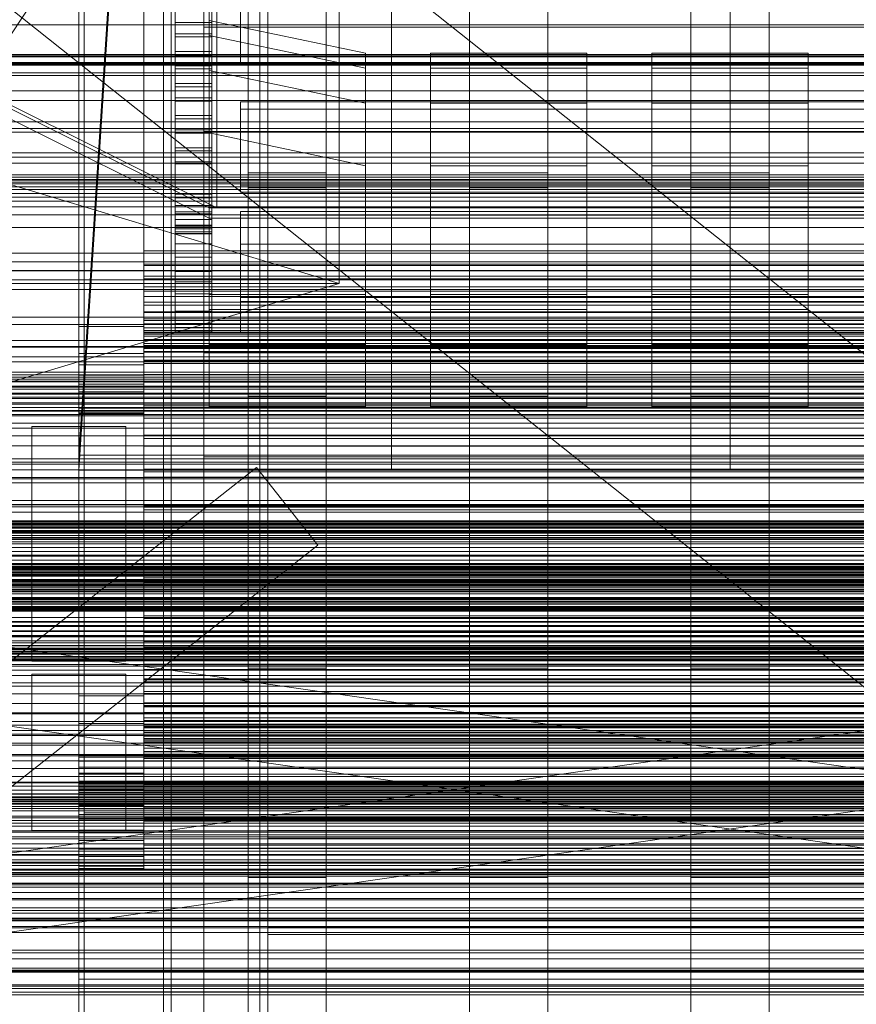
# Model space of a CAD drawing. Header units: millimetres. Extents: x -2233 to 65662, y -50530 to 6847.
# Tile 32 of 256: x -273 to 48, y -35777 to -35399. Entities that reach past the tile are written whole.
import ezdxf

# ---------------------------------------------------------------- set-up
doc = ezdxf.new("R2010")
doc.units = ezdxf.units.MM
for name, color, linetype, lineweight in [('COTAS_O', 1, 'Continuous', 0), ('frontal_briquetadora', 7, 'Continuous', 0), ('frontal_C01', 7, 'Continuous', 0), ('frontal_C02', 7, 'Continuous', 0), ('frontal_C03', 7, 'Continuous', 0), ('frontal_C04', 7, 'Continuous', 0), ('frontal_C05', 7, 'Continuous', 0), ('frontal_mezcladora', 7, 'Continuous', 0), ('frontal_secador', 7, 'Continuous', 0)]:
    doc.layers.add(name, color=color, linetype=linetype, lineweight=lineweight)
doc.dimstyles.new('R19_100', dxfattribs={"dimtxt": 250, "dimasz": 150, "dimexe": 150, "dimexo": 80, "dimgap": 100, "dimtad": 1, "dimtih": 1, "dimtoh": 1, "dimdsep": 46, "dimcen": 0.09, "dimadec": 0, "dimazin": 0, "dimtfac": 1, "dimtdec": 4, "dimtofl": 0, "dimtmove": 0, "dimatfit": 3, "dimfxl": 1, "dimtolj": 1, "dimtzin": 0, "dimarcsym": 0})

# ---------------------------------------------------------------- blocks, each defined once
blk = doc.blocks.new('DIM_R32_41')
at = {"layer": 'COTAS_O'}
for p, q in [((-1850, -34800), (-1850, -35500)), ((-150, -34800), (-150, -35500)), ((-1850, -35500), (-1700, -35455)), ((-150, -35500), (-300, -35455)), ((-150, -35500), (-1850, -35500)), ((-1850, -35500), (-1700, -35545)), ((-150, -35500), (-300, -35545))]:
    blk.add_line(p, q, dxfattribs=at)
blk.add_text('1700 O', height=250, rotation=180, dxfattribs=at).set_placement((-1000, -35600))
blk = doc.blocks.new('DIM_R32_45')
at = {"layer": 'COTAS_O'}
for p, q in [((-1480, -35300), (-1330, -35255)), ((490, -35300), (340, -35255)), ((-1480, -36000), (-1480, -35300)), ((-1480, -35300), (490, -35300)), ((-1480, -35300), (-1330, -35345)), ((490, -35300), (340, -35345)), ((490, -36000), (490, -35300))]:
    blk.add_line(p, q, dxfattribs=at)
blk.add_text('1970 O', height=250, dxfattribs=at).set_placement((-495, -35200))
blk = doc.blocks.new('DIM_R32_47')
at = {"layer": 'COTAS_O'}
for p, q in [((-1400, -35300), (-1250, -35255)), ((1400, -35300), (1250, -35255)), ((-1400, -36000), (-1400, -35300)), ((-1400, -35300), (1400, -35300)), ((-1400, -35300), (-1250, -35345)), ((1400, -35300), (1250, -35345)), ((1400, -36000), (1400, -35300))]:
    blk.add_line(p, q, dxfattribs=at)
blk.add_text('2800 O', height=250, dxfattribs=at).set_placement((0, -35200))

msp = doc.modelspace()

# ---------------------------------------------------------------- linework, layer by layer
at = {"layer": 'frontal_briquetadora'}
for p, q in [((-674.804, -34950), (340, -35756.525)), ((-720.639, -35041.307), (340, -35884.261))]:
    msp.add_line(p, q, dxfattribs=at)
at = {"layer": 'frontal_C01'}
for p, q in [((-250, -33252.594), (-250, -35948.128)), ((-250, -35952.922), (-250, -33257.389)), ((-414.159, -35612.92), (-154.159, -35220.349)), ((-228.298, -35230.562), (-250, -35565.924)), ((-250, -35571.683), (-228.298, -35236.321)), ((-185, -35647.71), (-185, -35248.325)), ((-155, -35248.325), (-155, -35647.71)), ((-100, -35647.71), (-100, -35248.325)), ((-70, -35248.325), (-70, -35647.71)), ((-15, -35647.71), (-15, -35248.325)), ((15, -35248.325), (15, -35647.71)), ((-185, -35253.97), (-185, -35653.355)), ((-155, -35653.355), (-155, -35253.97)), ((-100, -35253.97), (-100, -35653.355)), ((-70, -35653.355), (-70, -35253.97)), ((-15, -35253.97), (-15, -35653.355)), ((15, -35653.355), (15, -35253.97)), ((-130, -35565.924), (-130, -35296.626)), ((0, -35565.924), (0, -35296.626)), ((-130, -35302.385), (-130, -35571.683)), ((0, -35302.385), (0, -35571.683)), ((-185, -35728.153), (-185, -35328.3)), ((-155, -35328.3), (-155, -35728.153)), ((-100, -35728.153), (-100, -35328.3)), ((-70, -35328.3), (-70, -35728.153)), ((-15, -35728.153), (-15, -35328.3)), ((15, -35328.3), (15, -35728.153)), ((-185, -35333.946), (-185, -35733.798)), ((-155, -35733.798), (-155, -35333.946)), ((-100, -35333.946), (-100, -35733.798)), ((-70, -35733.798), (-70, -35333.946)), ((-15, -35333.946), (-15, -35733.798)), ((15, -35733.798), (15, -35333.946)), ((-200, -35504.285), (-200, -35399.102)), ((-200, -35399.102), (-140, -35411.682)), ((-200, -35404.858), (-200, -35399.102)), ((425, -35400.691), (-425, -35400.691)), ((-200, -35510.042), (-200, -35404.858)), ((-200, -35404.858), (-140, -35417.438)), ((-200, -35418.288), (-200, -35404.858)), ((-425, -35412.204), (425, -35412.204)), ((-140, -35411.682), (-140, -35504.285)), ((-140, -35411.682), (-140, -35417.438)), ((-115, -35504.285), (-115, -35411.682)), ((-115, -35411.682), (-55, -35411.682)), ((-115, -35417.438), (-115, -35411.682)), ((-55, -35411.682), (-55, -35504.285)), ((-55, -35411.682), (-55, -35417.438)), ((-30, -35504.285), (-30, -35411.682)), ((-30, -35411.682), (30, -35411.682)), ((-30, -35417.438), (-30, -35411.682)), ((30, -35411.682), (30, -35504.285)), ((30, -35411.682), (30, -35417.438)), ((-200, -35523.472), (-200, -35418.288)), ((-200, -35418.288), (-140, -35430.869)), ((-200, -35442.272), (-200, -35418.288)), ((-140, -35417.438), (-140, -35510.042)), ((-140, -35417.438), (-140, -35430.869)), ((-115, -35510.042), (-115, -35417.438)), ((-115, -35417.438), (-55, -35417.438)), ((-115, -35430.869), (-115, -35417.438)), ((-55, -35417.438), (-55, -35510.042)), ((-55, -35417.438), (-55, -35430.869)), ((-30, -35510.042), (-30, -35417.438)), ((-30, -35417.438), (30, -35417.438)), ((-30, -35430.869), (-30, -35417.438)), ((30, -35417.438), (30, -35510.042)), ((30, -35417.438), (30, -35430.869)), ((-140, -35430.869), (-140, -35523.472)), ((-140, -35430.869), (-140, -35454.852)), ((-115, -35523.472), (-115, -35430.869)), ((-115, -35430.869), (-55, -35430.869)), ((-115, -35454.852), (-115, -35430.869)), ((-55, -35430.869), (-55, -35523.472)), ((-55, -35430.869), (-55, -35454.852)), ((-30, -35523.472), (-30, -35430.869)), ((-30, -35430.869), (30, -35430.869)), ((-30, -35454.852), (-30, -35430.869)), ((30, -35430.869), (30, -35523.472)), ((30, -35430.869), (30, -35454.852)), ((-140, -35454.852), (-200, -35442.272)), ((-200, -35442.272), (-200, -35547.456)), ((-140, -35547.456), (-140, -35454.852)), ((-55, -35454.852), (-115, -35454.852)), ((-115, -35454.852), (-115, -35547.456)), ((-55, -35547.456), (-55, -35454.852)), ((30, -35454.852), (-30, -35454.852)), ((-30, -35454.852), (-30, -35547.456)), ((30, -35547.456), (30, -35454.852)), ((-185, -35463.271), (-185, -35457.626)), ((-185, -35457.626), (-155, -35457.626)), ((-185, -35857.011), (-185, -35457.626)), ((-155, -35457.626), (-155, -35463.271)), ((-155, -35457.626), (-155, -35857.011)), ((-100, -35463.271), (-100, -35457.626)), ((-100, -35457.626), (-70, -35457.626)), ((-100, -35857.011), (-100, -35457.626)), ((-70, -35457.626), (-70, -35463.271)), ((-70, -35457.626), (-70, -35857.011)), ((-15, -35463.271), (-15, -35457.626)), ((-15, -35457.626), (15, -35457.626)), ((-15, -35857.011), (-15, -35457.626)), ((15, -35457.626), (15, -35463.271)), ((15, -35457.626), (15, -35857.011)), ((-155, -35463.271), (-185, -35463.271)), ((-185, -35463.271), (-185, -35862.656)), ((-155, -35862.656), (-155, -35463.271)), ((-70, -35463.271), (-100, -35463.271)), ((-100, -35463.271), (-100, -35862.656)), ((-70, -35862.656), (-70, -35463.271)), ((15, -35463.271), (-15, -35463.271)), ((-15, -35463.271), (-15, -35862.656)), ((15, -35862.656), (15, -35463.271)), ((-140, -35504.285), (-200, -35504.285)), ((-200, -35504.285), (-200, -35510.042)), ((-140, -35510.042), (-140, -35504.285)), ((-55, -35504.285), (-115, -35504.285)), ((-115, -35504.285), (-115, -35510.042)), ((-55, -35510.042), (-55, -35504.285)), ((30, -35504.285), (-30, -35504.285)), ((-30, -35504.285), (-30, -35510.042)), ((30, -35510.042), (30, -35504.285)), ((-140, -35510.042), (-200, -35510.042)), ((-200, -35510.042), (-200, -35523.472)), ((-140, -35523.472), (-140, -35510.042)), ((-55, -35510.042), (-115, -35510.042)), ((-115, -35510.042), (-115, -35523.472)), ((-55, -35523.472), (-55, -35510.042)), ((30, -35510.042), (-30, -35510.042)), ((-30, -35510.042), (-30, -35523.472)), ((30, -35523.472), (30, -35510.042)), ((-140, -35523.472), (-200, -35523.472)), ((-200, -35523.472), (-200, -35547.456)), ((-140, -35547.456), (-140, -35523.472)), ((-55, -35523.472), (-115, -35523.472)), ((-115, -35523.472), (-115, -35547.456)), ((-55, -35547.456), (-55, -35523.472)), ((30, -35523.472), (-30, -35523.472)), ((-30, -35523.472), (-30, -35547.456)), ((30, -35547.456), (30, -35523.472)), ((-185, -35543.247), (-185, -35537.601)), ((-185, -35537.601), (-155, -35537.601)), ((-185, -35937.454), (-185, -35537.601)), ((-155, -35537.601), (-155, -35543.247)), ((-155, -35537.601), (-155, -35937.454)), ((-100, -35543.247), (-100, -35537.601)), ((-100, -35537.601), (-70, -35537.601)), ((-100, -35937.454), (-100, -35537.601)), ((-70, -35537.601), (-70, -35543.247)), ((-70, -35537.601), (-70, -35937.454)), ((-15, -35543.247), (-15, -35537.601)), ((-15, -35537.601), (15, -35537.601)), ((-15, -35937.454), (-15, -35537.601)), ((15, -35537.601), (15, -35543.247)), ((15, -35537.601), (15, -35937.454)), ((-155, -35543.247), (-185, -35543.247)), ((-185, -35543.247), (-185, -35943.099)), ((-155, -35943.099), (-155, -35543.247)), ((-70, -35543.247), (-100, -35543.247)), ((-100, -35543.247), (-100, -35943.099)), ((-70, -35943.099), (-70, -35543.247)), ((15, -35543.247), (-15, -35543.247)), ((-15, -35543.247), (-15, -35943.099)), ((15, -35943.099), (15, -35543.247)), ((-200, -35547.456), (-140, -35547.456)), ((-115, -35547.456), (-55, -35547.456)), ((-30, -35547.456), (30, -35547.456)), ((-250, -35565.924), (-130, -35565.924)), ((-250, -35571.683), (-250, -35565.924)), ((-130, -35565.924), (0, -35565.924)), ((-130, -35571.683), (-130, -35565.924)), ((0, -35565.924), (130, -35565.924)), ((0, -35571.683), (0, -35565.924)), ((-300, -35567.39), (300, -35567.39)), ((300, -35569.436), (-300, -35569.436)), ((300, -35571.622), (-300, -35571.622)), ((-130, -35571.683), (-250, -35571.683)), ((0, -35571.683), (-130, -35571.683)), ((130, -35571.683), (0, -35571.683)), ((-300, -35574.515), (300, -35574.515)), ((300, -35593.11), (-300, -35593.11)), ((-300, -35593.594), (300, -35593.594)), ((-300, -35594.884), (300, -35594.884)), ((300, -35595.501), (-300, -35595.501)), ((300, -35595.946), (-300, -35595.946)), ((-300, -35596.778), (300, -35596.778)), ((-300, -35598.324), (300, -35598.324)), ((300, -35599.284), (-300, -35599.284)), ((-450, -35609.738), (450, -35609.738)), ((-300, -35611.874), (300, -35611.874)), ((300, -35618.311), (-300, -35618.311)), ((450, -35621.028), (-450, -35621.028)), ((300, -35624.284), (-300, -35624.284)), ((-300, -35631.341), (300, -35631.341)), ((300, -35631.655), (-300, -35631.655)), ((-300, -35633.453), (300, -35633.453)), ((-300, -35637.232), (300, -35637.232)), ((300, -35639.133), (-300, -35639.133)), ((300, -35640.036), (-300, -35640.036)), ((300, -35640.35), (-300, -35640.35)), ((450, -35643.314), (-450, -35643.314)), ((-450, -35644.888), (450, -35644.888)), ((300, -35642.191), (-300, -35642.191)), ((-300, -35642.407), (300, -35642.407)), ((300, -35643.367), (-300, -35643.367)), ((-300, -35643.468), (300, -35643.468)), ((-300, -35644.543), (300, -35644.543)), ((300, -35644.879), (-300, -35644.879)), ((300, -35646.29), (-300, -35646.29)), ((-300, -35646.374), (300, -35646.374)), ((300, -35648.522), (-300, -35648.522)), ((-155, -35647.71), (-185, -35647.71)), ((-185, -35647.71), (-185, -35653.355)), ((-155, -35653.355), (-155, -35647.71)), ((-70, -35647.71), (-100, -35647.71)), ((-100, -35647.71), (-100, -35653.355)), ((-70, -35653.355), (-70, -35647.71)), ((15, -35647.71), (-15, -35647.71)), ((-15, -35647.71), (-15, -35653.355)), ((15, -35653.355), (15, -35647.71)), ((450, -35653.355), (-450, -35653.355)), ((-450, -35654.605), (450, -35654.605)), ((300, -35654.647), (-300, -35654.647)), ((-185, -35653.355), (-155, -35653.355)), ((-100, -35653.355), (-70, -35653.355)), ((-15, -35653.355), (15, -35653.355)), ((300, -35657.568), (-300, -35657.568)), ((300, -35669.659), (-300, -35669.659)), ((300, -35673.107), (-300, -35673.107)), ((-300, -35673.617), (300, -35673.617)), ((-300, -35676.555), (300, -35676.555)), ((300, -35677.238), (-300, -35677.238)), ((300, -35680.858), (-300, -35680.858)), ((450, -35683.261), (-450, -35683.261)), ((-450, -35691.729), (450, -35691.729)), ((-300, -35696.049), (300, -35696.049)), ((300, -35697.488), (-300, -35697.488)), ((300, -35702.547), (-300, -35702.547)), ((300, -35704.589), (-300, -35704.589)), ((300, -35705.152), (-300, -35705.152)), ((-300, -35707.22), (300, -35707.22)), ((-300, -35712.476), (300, -35712.476)), ((300, -35713.311), (-300, -35713.311)), ((300, -35715.151), (-300, -35715.151)), ((300, -35716.814), (-300, -35716.814)), ((-300, -35719.546), (300, -35719.546)), ((350, -35722.216), (-350, -35722.216)), ((350, -35723.545), (-350, -35723.545)), ((300, -35721.333), (-300, -35721.333)), ((-300, -35722.641), (300, -35722.641)), ((-450, -35725.33), (450, -35725.33)), ((350, -35726.638), (-350, -35726.638)), ((-300, -35724.87), (300, -35724.87)), ((-300, -35726.13), (300, -35726.13)), ((-300, -35726.913), (300, -35726.913)), ((300, -35727.629), (-300, -35727.629)), ((-155, -35728.153), (-185, -35728.153)), ((-185, -35728.153), (-185, -35733.798)), ((-155, -35733.798), (-155, -35728.153)), ((-70, -35728.153), (-100, -35728.153)), ((-100, -35728.153), (-100, -35733.798)), ((-70, -35733.798), (-70, -35728.153)), ((15, -35728.153), (-15, -35728.153)), ((-15, -35728.153), (-15, -35733.798)), ((15, -35733.798), (15, -35728.153)), ((350, -35730.425), (-350, -35730.425)), ((-300, -35730.926), (300, -35730.926)), ((300, -35731.772), (-300, -35731.772)), ((450, -35733.798), (-450, -35733.798)), ((-185, -35733.798), (-155, -35733.798)), ((-100, -35733.798), (-70, -35733.798)), ((-15, -35733.798), (15, -35733.798)), ((350, -35736.14), (-350, -35736.14)), ((300, -35736.632), (-300, -35736.632)), ((350, -35741.807), (-350, -35741.807)), ((-350, -35749.274), (350, -35749.274)), ((350, -35755.959), (-350, -35755.959)), ((300, -35757.079), (-300, -35757.079)), ((450, -35763.704), (-450, -35763.704)), ((350, -35764.041), (-350, -35764.041)), ((300, -35762.921), (-300, -35762.921)), ((-450, -35772.171), (450, -35772.171)), ((350, -35770.726), (-350, -35770.726))]:
    msp.add_line(p, q, dxfattribs=at)
at = {"layer": 'frontal_C02'}
for p, q in [((-250, -32921.727), (-250, -35767.183)), ((-250, -35771.953), (-250, -32926.497)), ((300, -35412.599), (-300, -35412.599)), ((-300, -35413.037), (300, -35413.037)), ((300, -35415.228), (-300, -35415.228)), ((-300, -35415.574), (300, -35415.574)), ((-300, -35416.016), (300, -35416.016)), ((300, -35416.236), (-300, -35416.236)), ((-300, -35419.217), (300, -35419.217)), ((300, -35420.221), (-300, -35420.221)), ((-300, -35429.771), (300, -35429.771)), ((300, -35440.571), (-300, -35440.571)), ((300, -35441.964), (-300, -35441.964)), ((300, -35449.832), (-300, -35449.832)), ((-300, -35451.595), (300, -35451.595)), ((-300, -35453.803), (300, -35453.803)), ((300, -35458.371), (-300, -35458.371)), ((-300, -35459.19), (300, -35459.19)), ((300, -35460.1), (-300, -35460.1)), ((-300, -35460.397), (300, -35460.397)), ((300, -35461.124), (-300, -35461.124)), ((300, -35461.821), (-300, -35461.821)), ((300, -35462.917), (-300, -35462.917)), ((-300, -35463.964), (300, -35463.964)), ((-300, -35464.013), (300, -35464.013)), ((300, -35465.454), (-300, -35465.454)), ((300, -35466.944), (-300, -35466.944)), ((-300, -35468.478), (300, -35468.478)), ((300, -35470.655), (-300, -35470.655)), ((300, -35473.713), (-300, -35473.713)), ((300, -35478.614), (-300, -35478.614)), ((300, -35488.364), (-300, -35488.364)), ((300, -35491.753), (-300, -35491.753)), ((-300, -35495.006), (300, -35495.006)), ((-300, -35495.141), (300, -35495.141)), ((300, -35498.683), (-300, -35498.683)), ((300, -35502.36), (-300, -35502.36)), ((-300, -35512.996), (300, -35512.996)), ((300, -35515.806), (-300, -35515.806)), ((300, -35521.943), (-300, -35521.943)), ((300, -35524.294), (-300, -35524.294)), ((-300, -35524.558), (300, -35524.558)), ((300, -35528.269), (-300, -35528.269)), ((300, -35530.172), (-300, -35530.172)), ((300, -35534.104), (-300, -35534.104)), ((-300, -35535.177), (300, -35535.177)), ((430, -35537.585), (-430, -35537.585)), ((-300, -35536.826), (300, -35536.826)), ((300, -35537.865), (-300, -35537.865)), ((300, -35539.461), (-300, -35539.461)), ((430, -35542.585), (-430, -35542.585)), ((350, -35542.154), (-350, -35542.154)), ((350, -35543.727), (-350, -35543.727)), ((350, -35546.343), (-350, -35546.343)), ((-300, -35544.234), (300, -35544.234)), ((-300, -35545.825), (300, -35545.825)), ((350, -35550.822), (-350, -35550.822)), ((-300, -35547.622), (300, -35547.622)), ((-300, -35548.823), (300, -35548.823)), ((-300, -35549.007), (300, -35549.007)), ((300, -35550.389), (-300, -35550.389)), ((300, -35553.701), (-300, -35553.701)), ((350, -35555.655), (-350, -35555.655)), ((300, -35558.58), (-300, -35558.58)), ((350, -35562.36), (-350, -35562.36)), ((-350, -35568.674), (350, -35568.674)), ((-441.754, -35775.364), (-181.754, -35570.656)), ((-181.754, -35570.656), (-158.246, -35600.513)), ((350, -35576.583), (-350, -35576.583)), ((300, -35575.099), (-300, -35575.099)), ((350, -35583.417), (-350, -35583.417)), ((300, -35584.901), (-300, -35584.901)), ((350, -35591.326), (-350, -35591.326)), ((-311.15, -35591.114), (311.15, -35591.114)), ((-311.15, -35591.711), (311.15, -35591.711)), ((-311.15, -35592.248), (311.15, -35592.248)), ((430, -35592.585), (-430, -35592.585)), ((-311.15, -35593.996), (311.15, -35593.996)), ((-311.15, -35595.033), (311.15, -35595.033)), ((430, -35597.585), (-430, -35597.585)), ((350, -35597.64), (-350, -35597.64)), ((-311.15, -35597.814), (311.15, -35597.814)), ((-311.15, -35599.281), (311.15, -35599.281)), ((-418.246, -35805.221), (-158.246, -35600.513)), ((-311.15, -35602.905), (311.15, -35602.905)), ((300, -35601.42), (-300, -35601.42)), ((-440, -35607.501), (440, -35607.501)), ((350, -35604.345), (-350, -35604.345)), ((-311.15, -35604.702), (311.15, -35604.702)), ((300, -35606.299), (-300, -35606.299)), ((-440, -35607.712), (440, -35607.712)), ((-440, -35607.902), (440, -35607.902)), ((-440, -35608.522), (440, -35608.522)), ((-440, -35608.889), (440, -35608.889)), ((-440, -35609.875), (440, -35609.875)), ((-440, -35610.394), (440, -35610.394)), ((350, -35609.178), (-350, -35609.178)), ((311.15, -35608.923), (-311.15, -35608.923)), ((-311.15, -35610.927), (311.15, -35610.927)), ((300, -35609.611), (-300, -35609.611)), ((-300, -35610.993), (300, -35610.993)), ((-300, -35611.177), (300, -35611.177)), ((-440, -35611.679), (440, -35611.679)), ((-440, -35612.315), (440, -35612.315)), ((440, -35613.811), (-440, -35613.811)), ((-440, -35614.521), (440, -35614.521)), ((350, -35613.657), (-350, -35613.657)), ((-300, -35612.378), (300, -35612.378)), ((-300, -35614.175), (300, -35614.175)), ((-440, -35616.126), (440, -35616.126)), ((-440, -35616.861), (440, -35616.861)), ((-440, -35618.466), (440, -35618.466)), ((350, -35616.273), (-350, -35616.273)), ((350, -35617.846), (-350, -35617.846)), ((-311.15, -35615.456), (311.15, -35615.456)), ((-311.15, -35617.53), (311.15, -35617.53)), ((300, -35615.766), (-300, -35615.766)), ((-440, -35619.176), (440, -35619.176)), ((-440, -35620.671), (440, -35620.671)), ((-440, -35621.308), (440, -35621.308)), ((-440, -35622.592), (440, -35622.592)), ((-311.15, -35622.06), (311.15, -35622.06)), ((300, -35620.539), (-300, -35620.539)), ((300, -35622.135), (-300, -35622.135)), ((-440, -35623.112), (440, -35623.112)), ((-440, -35624.097), (440, -35624.097)), ((-440, -35624.465), (440, -35624.465)), ((-440, -35625.084), (440, -35625.084)), ((-440, -35625.274), (440, -35625.274)), ((-440, -35625.486), (440, -35625.486)), ((-311.15, -35624.064), (311.15, -35624.064)), ((-300, -35623.174), (300, -35623.174)), ((-300, -35624.823), (300, -35624.823)), ((300, -35625.896), (-300, -35625.896)), ((-311.15, -35628.284), (311.15, -35628.284)), ((-311.15, -35630.081), (311.15, -35630.081)), ((300, -35629.828), (-300, -35629.828)), ((-311.15, -35633.705), (311.15, -35633.705)), ((300, -35631.731), (-300, -35631.731)), ((-311.15, -35635.172), (311.15, -35635.172)), ((-300, -35635.442), (300, -35635.442)), ((300, -35635.706), (-300, -35635.706)), ((-311.15, -35637.953), (311.15, -35637.953)), ((-311.15, -35638.991), (311.15, -35638.991)), ((-311.15, -35640.739), (311.15, -35640.739)), ((-311.15, -35641.276), (311.15, -35641.276)), ((300, -35638.057), (-300, -35638.057)), ((-311.15, -35641.872), (311.15, -35641.872)), ((300, -35644.194), (-300, -35644.194)), ((-300, -35647.004), (300, -35647.004)), ((300, -35657.64), (-300, -35657.64)), ((300, -35661.317), (-300, -35661.317)), ((-450, -35665.314), (450, -35665.314)), ((-300, -35664.859), (300, -35664.859)), ((-300, -35664.994), (300, -35664.994)), ((300, -35668.247), (-300, -35668.247)), ((300, -35671.636), (-300, -35671.636)), ((450, -35677.236), (-450, -35677.236)), ((300, -35681.386), (-300, -35681.386)), ((300, -35686.287), (-300, -35686.287)), ((300, -35689.345), (-300, -35689.345)), ((-300, -35691.522), (300, -35691.522)), ((300, -35693.056), (-300, -35693.056)), ((300, -35694.546), (-300, -35694.546)), ((-300, -35695.987), (300, -35695.987)), ((-300, -35696.036), (300, -35696.036)), ((300, -35697.083), (-300, -35697.083)), ((300, -35698.179), (-300, -35698.179)), ((450, -35698.723), (-450, -35698.723)), ((300, -35698.876), (-300, -35698.876)), ((-300, -35699.603), (300, -35699.603)), ((300, -35699.9), (-300, -35699.9)), ((-300, -35700.81), (300, -35700.81)), ((300, -35701.629), (-300, -35701.629)), ((-300, -35706.197), (300, -35706.197)), ((-300, -35708.405), (300, -35708.405)), ((-450, -35710.645), (450, -35710.645)), ((300, -35710.168), (-300, -35710.168)), ((300, -35718.036), (-300, -35718.036)), ((300, -35719.429), (-300, -35719.429)), ((-300, -35730.229), (300, -35730.229)), ((300, -35739.779), (-300, -35739.779)), ((-300, -35740.783), (300, -35740.783)), ((300, -35743.764), (-300, -35743.764)), ((-300, -35743.984), (300, -35743.984)), ((-300, -35744.426), (300, -35744.426)), ((300, -35744.772), (-300, -35744.772)), ((-300, -35746.963), (300, -35746.963)), ((300, -35747.401), (-300, -35747.401)), ((-300, -35764.404), (300, -35764.404)), ((300, -35769.257), (-300, -35769.257)), ((300, -35769.767), (-300, -35769.767)), ((-250, -35767.183), (250, -35767.183)), ((-250, -35771.953), (-250, -35767.183)), ((-300, -35773.201), (300, -35773.201)), ((250, -35771.953), (-250, -35771.953))]:
    msp.add_line(p, q, dxfattribs=at)
at = {"layer": 'frontal_C03'}
for p, q in [((-1415, -35426.138), (1415, -35426.138)), ((-1496, -35438.03), (1496, -35438.03)), ((1496, -35441.958), (-1496, -35441.958)), ((-1417.125, -35881.992), (1412.875, -35477.043)), ((1417.125, -35881.992), (-1412.875, -35477.043)), ((1412.875, -35911.689), (-1417.125, -35506.74)), ((-1412.875, -35911.689), (1417.125, -35506.74)), ((1496, -35535.966), (-1496, -35535.966)), ((1496, -35539.895), (-1496, -35539.895)), ((-1496, -35540.648), (1496, -35540.648)), ((-1415, -35719.294), (1415, -35719.294)), ((-1415, -35759.294), (1415, -35759.294))]:
    msp.add_line(p, q, dxfattribs=at)
at = {"layer": 'frontal_C04'}
for p, q in [((-225, -35487.488), (-225, -34411.606)), ((-225, -34417.244), (-225, -35493.126)), ((-250, -35516.618), (-250, -34440.737)), ((-225, -34440.737), (-225, -35516.618)), ((-225, -35634.08), (-225, -34558.198)), ((-225, -34563.836), (-225, -35639.718)), ((-250, -34605.183), (-250, -35681.065)), ((-225, -34605.183), (-225, -35681.065)), ((-248, -35988), (-248, -34670.697)), ((-202, -35988), (-202, -34670.697)), ((-248, -35988), (-248, -34968.218)), ((-202, -35988), (-202, -34968.218)), ((-213, -35368.44), (-213, -35404.148)), ((-199, -35404.148), (-199, -35368.44)), ((-213, -35410.989), (-213, -35375.281)), ((-199, -35375.281), (-199, -35410.989)), ((-213, -35380.753), (-213, -35416.461)), ((-199, -35416.461), (-199, -35380.753)), ((-188, -35380.749), (-188, -35412.699)), ((-188, -35415.435), (-188, -35383.486)), ((-213, -35423.302), (-213, -35387.593)), ((-199, -35387.593), (-199, -35423.302)), ((-213, -35393.066), (-213, -35428.774)), ((-213, -35399.906), (-213, -35393.066)), ((-199, -35428.774), (-199, -35393.066)), ((-199, -35393.066), (-199, -35399.906)), ((-213, -35399.906), (-199, -35399.906)), ((-213, -35435.614), (-213, -35399.906)), ((-202, -35401.693), (202, -35401.693)), ((-202, -35441.693), (-202, -35401.693)), ((-199, -35399.906), (-199, -35435.614)), ((-213, -35404.148), (-199, -35404.148)), ((-213, -35404.148), (-213, -35410.989)), ((-199, -35405.378), (-213, -35405.378)), ((-213, -35405.378), (-213, -35441.087)), ((-213, -35412.219), (-213, -35405.378)), ((-199, -35404.148), (-199, -35410.989)), ((-199, -35441.087), (-199, -35405.378)), ((-199, -35405.378), (-199, -35412.219)), ((-199, -35410.989), (-213, -35410.989)), ((-213, -35412.219), (-199, -35412.219)), ((-213, -35447.927), (-213, -35412.219)), ((-199, -35412.219), (-199, -35447.927)), ((-188, -35412.699), (188, -35412.699)), ((-188, -35412.699), (-188, -35415.435)), ((-213, -35416.461), (-199, -35416.461)), ((-213, -35416.461), (-213, -35423.302)), ((-199, -35417.691), (-213, -35417.691)), ((-213, -35417.691), (-213, -35453.399)), ((-213, -35424.531), (-213, -35417.691)), ((-199, -35416.461), (-199, -35423.302)), ((-199, -35453.399), (-199, -35417.691)), ((-199, -35417.691), (-199, -35424.531)), ((188, -35415.435), (-188, -35415.435)), ((-199, -35423.302), (-213, -35423.302)), ((-213, -35424.531), (-199, -35424.531)), ((-213, -35460.24), (-213, -35424.531)), ((-199, -35424.531), (-199, -35460.24)), ((-213, -35428.774), (-199, -35428.774)), ((-213, -35428.774), (-213, -35435.614)), ((-199, -35428.774), (-199, -35435.614)), ((-199, -35430.004), (-213, -35430.004)), ((-213, -35430.004), (-213, -35465.712)), ((-213, -35436.844), (-213, -35430.004)), ((-199, -35465.712), (-199, -35430.004)), ((-199, -35430.004), (-199, -35436.844)), ((188, -35430.342), (-188, -35430.342)), ((-188, -35430.342), (-188, -35462.292)), ((-188, -35433.079), (-188, -35430.342)), ((-188, -35433.079), (188, -35433.079)), ((-188, -35465.028), (-188, -35433.079)), ((-199, -35435.614), (-213, -35435.614)), ((-213, -35436.844), (-199, -35436.844)), ((-213, -35472.553), (-213, -35436.844)), ((-199, -35436.844), (-199, -35472.553)), ((-213, -35441.087), (-199, -35441.087)), ((-213, -35441.087), (-213, -35447.927)), ((-199, -35441.087), (-199, -35447.927)), ((-199, -35442.317), (-213, -35442.317)), ((-213, -35442.317), (-213, -35478.025)), ((-213, -35449.157), (-213, -35442.317)), ((-202, -35441.693), (202, -35441.693)), ((-199, -35478.025), (-199, -35442.317)), ((-199, -35442.317), (-199, -35449.157)), ((-199, -35447.927), (-213, -35447.927)), ((-213, -35449.157), (-199, -35449.157)), ((-213, -35484.865), (-213, -35449.157)), ((-199, -35449.157), (-199, -35484.865)), ((-213, -35453.399), (-199, -35453.399)), ((-213, -35453.399), (-213, -35460.24)), ((-199, -35454.072), (-213, -35454.072)), ((-213, -35454.072), (-213, -35489.942)), ((-213, -35459.215), (-213, -35454.072)), ((-199, -35453.399), (-199, -35460.24)), ((-199, -35489.942), (-199, -35454.072)), ((-199, -35454.072), (-199, -35459.215)), ((-213, -35459.215), (-199, -35459.215)), ((-213, -35495.457), (-213, -35459.215)), ((-199, -35459.215), (-199, -35495.457)), ((-199, -35460.24), (-213, -35460.24)), ((-199, -35462.952), (-213, -35462.952)), ((-213, -35462.952), (-213, -35499.475)), ((-213, -35467.146), (-213, -35462.952)), ((-199, -35499.475), (-199, -35462.952)), ((-199, -35462.952), (-199, -35467.146)), ((-188, -35462.292), (188, -35462.292)), ((-188, -35462.292), (-188, -35465.028)), ((-213, -35465.712), (-199, -35465.712)), ((-213, -35465.712), (-213, -35472.553)), ((-213, -35467.146), (-199, -35467.146)), ((-213, -35503.993), (-213, -35467.146)), ((-199, -35465.712), (-199, -35472.553)), ((-199, -35467.146), (-199, -35503.993)), ((188, -35465.028), (-188, -35465.028)), ((-199, -35470.111), (-213, -35470.111)), ((-213, -35470.111), (-213, -35507.194)), ((-213, -35473.326), (-213, -35470.111)), ((-199, -35507.194), (-199, -35470.111)), ((-199, -35470.111), (-199, -35473.326)), ((-199, -35472.553), (-213, -35472.553)), ((-213, -35473.326), (-199, -35473.326)), ((-213, -35510.671), (-213, -35473.326)), ((-199, -35473.326), (-199, -35510.671)), ((188, -35472.376), (-188, -35472.376)), ((-188, -35472.376), (-188, -35505.439)), ((-188, -35473.838), (-188, -35472.376)), ((-188, -35473.838), (188, -35473.838)), ((-188, -35507.004), (-188, -35473.838)), ((-199, -35475.498), (-213, -35475.498)), ((-213, -35475.498), (-213, -35513.024)), ((-213, -35477.71), (-213, -35475.498)), ((-213, -35477.71), (-199, -35477.71)), ((-213, -35515.424), (-213, -35477.71)), ((-213, -35478.025), (-199, -35478.025)), ((-213, -35478.025), (-213, -35484.865)), ((-199, -35513.024), (-199, -35475.498)), ((-199, -35475.498), (-199, -35477.71)), ((-199, -35477.71), (-199, -35515.424)), ((-199, -35478.025), (-199, -35484.865)), ((-199, -35479.075), (-213, -35479.075)), ((-213, -35479.075), (-213, -35516.906)), ((-213, -35480.271), (-213, -35479.075)), ((-213, -35480.271), (-199, -35480.271)), ((-213, -35518.206), (-213, -35480.271)), ((-199, -35480.818), (-213, -35480.818)), ((-213, -35480.818), (-213, -35518.801)), ((-213, -35481), (-213, -35480.818)), ((-213, -35481), (-199, -35481)), ((-213, -35519), (-213, -35481)), ((-199, -35516.906), (-199, -35479.075)), ((-199, -35479.075), (-199, -35480.271)), ((-199, -35480.271), (-199, -35518.206)), ((-199, -35518.801), (-199, -35480.818)), ((-199, -35480.818), (-199, -35481)), ((-199, -35481), (-199, -35519)), ((-199, -35484.865), (-213, -35484.865)), ((-188, -35485), (188, -35485)), ((-188, -35519), (-188, -35485)), ((225, -35487.488), (-225, -35487.488)), ((-225, -35487.488), (-225, -35493.126)), ((-225, -35492.58), (-225, -35487.488)), ((-213, -35489.942), (-199, -35489.942)), ((-213, -35489.942), (-213, -35495.457)), ((-199, -35489.942), (-199, -35495.457)), ((225, -35492.58), (-225, -35492.58)), ((-225, -35492.58), (-225, -35498.272)), ((-225, -35497.211), (-225, -35492.58)), ((-225, -35493.126), (225, -35493.126)), ((-225, -35493.126), (-225, -35498.272)), ((225, -35497.211), (-225, -35497.211)), ((-225, -35497.211), (-225, -35502.953)), ((-225, -35501.386), (-225, -35497.211)), ((-199, -35495.457), (-213, -35495.457)), ((-225, -35498.272), (225, -35498.272)), ((-225, -35498.272), (-225, -35502.953)), ((225, -35501.386), (-225, -35501.386)), ((-225, -35501.386), (-225, -35507.174)), ((-225, -35505.108), (-225, -35501.386)), ((-213, -35499.475), (-199, -35499.475)), ((-213, -35499.475), (-213, -35503.993)), ((-199, -35499.475), (-199, -35503.993)), ((-225, -35502.953), (225, -35502.953)), ((-225, -35502.953), (-225, -35507.174)), ((225, -35505.108), (-225, -35505.108)), ((-225, -35505.108), (-225, -35510.939)), ((-225, -35508.381), (-225, -35505.108)), ((-199, -35503.993), (-213, -35503.993)), ((-188, -35505.439), (188, -35505.439)), ((-188, -35505.439), (-188, -35507.004)), ((-225, -35507.174), (225, -35507.174)), ((-225, -35507.174), (-225, -35510.939)), ((225, -35508.381), (-225, -35508.381)), ((-225, -35508.381), (-225, -35514.25)), ((-225, -35511.21), (-225, -35508.381)), ((-213, -35507.194), (-199, -35507.194)), ((-213, -35507.194), (-213, -35510.671)), ((-199, -35507.194), (-199, -35510.671)), ((188, -35507.004), (-188, -35507.004)), ((-225, -35510.939), (225, -35510.939)), ((-225, -35510.939), (-225, -35514.25)), ((225, -35511.21), (-225, -35511.21)), ((-225, -35511.21), (-225, -35517.113)), ((-225, -35513.597), (-225, -35511.21)), ((-199, -35510.671), (-213, -35510.671)), ((-213, -35513.024), (-199, -35513.024)), ((-213, -35513.024), (-213, -35515.424)), ((-199, -35513.024), (-199, -35515.424)), ((-225, -35516.618), (-250, -35516.618)), ((-250, -35516.618), (-250, -35681.065)), ((-250, -35521.987), (-250, -35516.618)), ((225, -35513.597), (-225, -35513.597)), ((-225, -35513.597), (-225, -35519.529)), ((-225, -35515.546), (-225, -35513.597)), ((-225, -35514.25), (225, -35514.25)), ((-225, -35514.25), (-225, -35517.113)), ((225, -35515.546), (-225, -35515.546)), ((-225, -35515.546), (-225, -35521.502)), ((-225, -35517.058), (-225, -35515.546)), ((-225, -35681.065), (-225, -35516.618)), ((-225, -35516.618), (-225, -35521.987)), ((-199, -35515.424), (-213, -35515.424)), ((225, -35517.058), (-225, -35517.058)), ((-225, -35517.058), (-225, -35523.034)), ((-225, -35518.138), (-225, -35517.058)), ((-225, -35517.113), (225, -35517.113)), ((-225, -35517.113), (-225, -35519.529)), ((225, -35518.138), (-225, -35518.138)), ((-225, -35518.138), (-225, -35524.127)), ((-225, -35518.784), (-225, -35518.138)), ((225, -35518.784), (-225, -35518.784)), ((-225, -35518.784), (-225, -35524.782)), ((-225, -35519), (-225, -35518.784)), ((-225, -35519), (225, -35519)), ((-225, -35525), (-225, -35519)), ((-225, -35519), (-225, -35520.231)), ((-225, -35519.529), (225, -35519.529)), ((-225, -35519.529), (-225, -35521.502)), ((-225, -35520.231), (-225, -35526.139)), ((225, -35520.231), (-225, -35520.231)), ((-225, -35520.231), (-225, -35523.885)), ((-213, -35516.906), (-199, -35516.906)), ((-213, -35516.906), (-213, -35518.206)), ((-199, -35518.206), (-213, -35518.206)), ((-213, -35518.801), (-199, -35518.801)), ((-213, -35518.801), (-213, -35519)), ((-199, -35519), (-213, -35519)), ((-199, -35516.906), (-199, -35518.206)), ((-199, -35518.801), (-199, -35519)), ((188, -35519), (-188, -35519)), ((-225, -35521.987), (-250, -35521.987)), ((-250, -35521.987), (-250, -35687.991)), ((-250, -35526.877), (-250, -35521.987)), ((-225, -35521.502), (225, -35521.502)), ((-225, -35521.502), (-225, -35523.034)), ((-225, -35687.991), (-225, -35521.987)), ((-225, -35521.987), (-225, -35526.877)), ((-225, -35523.034), (225, -35523.034)), ((-225, -35523.034), (-225, -35524.127)), ((-225, -35523.885), (-225, -35529.523)), ((225, -35523.885), (-225, -35523.885)), ((-225, -35523.885), (-225, -35529.852)), ((-225, -35524.127), (225, -35524.127)), ((-225, -35524.127), (-225, -35524.782)), ((-225, -35526.877), (-250, -35526.877)), ((-250, -35526.877), (-250, -35694.343)), ((-250, -35531.292), (-250, -35526.877)), ((-225, -35524.782), (225, -35524.782)), ((-225, -35524.782), (-225, -35525)), ((225, -35525), (-225, -35525)), ((-225, -35526.441), (-225, -35525)), ((-225, -35526.139), (-225, -35525)), ((-225, -35526.139), (225, -35526.139)), ((-225, -35529.523), (-225, -35526.139)), ((-225, -35530.709), (-225, -35526.441)), ((225, -35526.441), (-225, -35526.441)), ((-225, -35694.343), (-225, -35526.877)), ((-225, -35526.877), (-225, -35531.292)), ((-202, -35526.651), (202, -35526.651)), ((-202, -35566.651), (-202, -35526.651)), ((-225, -35531.292), (-250, -35531.292)), ((-250, -35531.292), (-250, -35700.114)), ((-250, -35535.234), (-250, -35531.292)), ((-225, -35529.523), (225, -35529.523)), ((-225, -35535.048), (-225, -35529.523)), ((-225, -35529.852), (-225, -35535.048)), ((225, -35529.852), (-225, -35529.852)), ((-225, -35529.852), (-225, -35537.95)), ((-225, -35537.64), (-225, -35530.709)), ((225, -35530.709), (-225, -35530.709)), ((-225, -35700.114), (-225, -35531.292)), ((-225, -35531.292), (-225, -35535.234)), ((-225, -35535.234), (-250, -35535.234)), ((-250, -35535.234), (-250, -35705.299)), ((-250, -35538.705), (-250, -35535.234)), ((-225, -35535.048), (225, -35535.048)), ((-225, -35542.547), (-225, -35535.048)), ((-225, -35705.299), (-225, -35535.234)), ((-225, -35535.234), (-225, -35538.705)), ((-225, -35538.705), (-250, -35538.705)), ((-250, -35538.705), (-250, -35709.889)), ((-250, -35541.709), (-250, -35538.705)), ((-225, -35546.967), (-225, -35537.64)), ((225, -35537.64), (-225, -35537.64)), ((-225, -35537.95), (-225, -35542.547)), ((225, -35537.95), (-225, -35537.95)), ((-225, -35537.95), (-225, -35547.934)), ((-225, -35709.889), (-225, -35538.705)), ((-225, -35538.705), (-225, -35541.709)), ((-225, -35541.709), (-250, -35541.709)), ((-250, -35541.709), (-250, -35713.881)), ((-250, -35544.246), (-250, -35541.709)), ((-225, -35713.881), (-225, -35541.709)), ((-225, -35541.709), (-225, -35544.246)), ((-225, -35542.547), (225, -35542.547)), ((-225, -35551.791), (-225, -35542.547)), ((-225, -35544.246), (-250, -35544.246)), ((-250, -35544.246), (-250, -35717.268)), ((-250, -35546.32), (-250, -35544.246)), ((-225, -35546.32), (-250, -35546.32)), ((-250, -35546.32), (-250, -35720.046)), ((-250, -35547.931), (-250, -35546.32)), ((-225, -35717.268), (-225, -35544.246)), ((-225, -35544.246), (-225, -35546.32)), ((-225, -35720.046), (-225, -35546.32)), ((-225, -35546.32), (-225, -35547.931)), ((-225, -35558.332), (-225, -35546.967)), ((225, -35546.967), (-225, -35546.967)), ((-225, -35547.931), (-250, -35547.931)), ((-250, -35547.931), (-250, -35722.211)), ((-250, -35549.081), (-250, -35547.931)), ((-225, -35549.081), (-250, -35549.081)), ((-250, -35549.081), (-250, -35723.76)), ((-250, -35549.77), (-250, -35549.081)), ((-225, -35549.77), (-250, -35549.77)), ((-250, -35549.77), (-250, -35724.69)), ((-250, -35550), (-250, -35549.77)), ((-250, -35550), (-225, -35550)), ((-250, -35725), (-250, -35550)), ((-225, -35722.211), (-225, -35547.931)), ((-225, -35547.931), (-225, -35549.081)), ((-225, -35547.934), (-225, -35551.791)), ((225, -35547.934), (-225, -35547.934)), ((-225, -35547.934), (-225, -35559.5)), ((-225, -35723.76), (-225, -35549.081)), ((-225, -35549.081), (-225, -35549.77)), ((-225, -35724.69), (-225, -35549.77)), ((-225, -35549.77), (-225, -35550)), ((-225, -35550), (-225, -35725)), ((-225, -35551.791), (225, -35551.791)), ((-225, -35562.5), (-225, -35551.791)), ((-268, -35555), (-232, -35555)), ((-268, -35645), (-268, -35555)), ((-232, -35645), (-232, -35555)), ((-225, -35571.299), (-225, -35558.332)), ((225, -35558.332), (-225, -35558.332)), ((-225, -35559.5), (-225, -35562.5)), ((225, -35559.5), (-225, -35559.5)), ((-225, -35559.5), (-225, -35572.296)), ((-225, -35562.5), (225, -35562.5)), ((-225, -35574.348), (-225, -35562.5)), ((-202, -35566.651), (202, -35566.651)), ((-225, -35585.368), (-225, -35571.299)), ((225, -35571.299), (-225, -35571.299)), ((-225, -35572.296), (-225, -35574.348)), ((225, -35572.296), (-225, -35572.296)), ((-225, -35572.296), (-225, -35585.934)), ((-225, -35574.348), (225, -35574.348)), ((-225, -35586.976), (-225, -35574.348)), ((314, -35585), (-284, -35585)), ((314, -35585.734), (-284, -35585.734)), ((314, -35587.865), (-284, -35587.865)), ((-225, -35600), (-225, -35585.368)), ((225, -35585.368), (-225, -35585.368)), ((-225, -35585.934), (-225, -35586.976)), ((225, -35585.934), (-225, -35585.934)), ((-225, -35585.934), (-225, -35600)), ((-225, -35586.976), (225, -35586.976)), ((-225, -35600), (-225, -35586.976)), ((314, -35591.183), (-284, -35591.183)), ((314, -35595.365), (-284, -35595.365)), ((-284, -35600), (314, -35600)), ((-225, -35600), (-225, -35614.632)), ((-225, -35600), (225, -35600)), ((-225, -35600), (-225, -35614.066)), ((-225, -35613.024), (-225, -35600)), ((314, -35604.635), (-284, -35604.635)), ((314, -35608.817), (-284, -35608.817)), ((314, -35612.135), (-284, -35612.135)), ((314, -35614.266), (-284, -35614.266)), ((314, -35615), (-284, -35615)), ((-225, -35614.066), (-225, -35613.024)), ((-225, -35613.024), (225, -35613.024)), ((-225, -35625.652), (-225, -35613.024)), ((225, -35614.066), (-225, -35614.066)), ((-225, -35614.066), (-225, -35627.704)), ((-225, -35614.632), (-225, -35628.701)), ((225, -35614.632), (-225, -35614.632)), ((-225, -35627.704), (-225, -35625.652)), ((-225, -35625.652), (225, -35625.652)), ((-225, -35637.5), (-225, -35625.652)), ((225, -35627.704), (-225, -35627.704)), ((-225, -35627.704), (-225, -35640.5)), ((-225, -35628.701), (-225, -35641.668)), ((225, -35628.701), (-225, -35628.701)), ((225, -35634.08), (-225, -35634.08)), ((-225, -35634.08), (-225, -35639.718)), ((-225, -35640.561), (-225, -35634.08)), ((-225, -35640.5), (-225, -35637.5)), ((-225, -35637.5), (225, -35637.5)), ((-225, -35648.209), (-225, -35637.5)), ((-225, -35639.718), (225, -35639.718)), ((-225, -35639.718), (-225, -35646.253)), ((225, -35640.5), (-225, -35640.5)), ((-225, -35640.5), (-225, -35652.066)), ((225, -35640.561), (-225, -35640.561)), ((-225, -35640.561), (-225, -35646.253)), ((-225, -35646.496), (-225, -35640.561)), ((-268, -35645), (-232, -35645)), ((-225, -35641.668), (-225, -35653.033)), ((225, -35641.668), (-225, -35641.668)), ((-225, -35646.253), (225, -35646.253)), ((-225, -35646.253), (-225, -35652.237)), ((225, -35646.496), (-225, -35646.496)), ((-225, -35646.496), (-225, -35652.237)), ((-225, -35651.879), (-225, -35646.496)), ((-225, -35652.066), (-225, -35648.209)), ((-225, -35648.209), (225, -35648.209)), ((-225, -35657.453), (-225, -35648.209)), ((-268, -35650), (-232, -35650)), ((-268, -35710), (-268, -35650)), ((-232, -35710), (-232, -35650)), ((225, -35651.879), (-225, -35651.879)), ((-225, -35651.879), (-225, -35657.668)), ((-225, -35656.709), (-225, -35651.879)), ((225, -35652.066), (-225, -35652.066)), ((-225, -35652.066), (-225, -35662.05)), ((-225, -35652.237), (225, -35652.237)), ((-225, -35652.237), (-225, -35657.668)), ((-225, -35653.033), (-225, -35662.36)), ((225, -35653.033), (-225, -35653.033)), ((225, -35656.709), (-225, -35656.709)), ((-225, -35656.709), (-225, -35662.539)), ((-225, -35660.98), (-225, -35656.709)), ((-250, -35658.417), (-225, -35658.417)), ((-250, -35700.417), (-250, -35658.417)), ((-225, -35662.05), (-225, -35657.453)), ((-225, -35657.453), (225, -35657.453)), ((-225, -35664.952), (-225, -35657.453)), ((-225, -35657.668), (225, -35657.668)), ((-225, -35657.668), (-225, -35662.539)), ((-225, -35700.417), (-225, -35658.417)), ((225, -35660.98), (-225, -35660.98)), ((-225, -35660.98), (-225, -35666.849)), ((-225, -35664.689), (-225, -35660.98)), ((225, -35662.05), (-225, -35662.05)), ((-225, -35662.05), (-225, -35670.148)), ((-225, -35662.36), (-225, -35669.291)), ((225, -35662.36), (-225, -35662.36)), ((-225, -35662.539), (225, -35662.539)), ((-225, -35662.539), (-225, -35666.849)), ((225, -35664.689), (-225, -35664.689)), ((-225, -35664.689), (-225, -35670.592)), ((-225, -35667.833), (-225, -35664.689)), ((-225, -35670.148), (-225, -35664.952)), ((-225, -35664.952), (225, -35664.952)), ((-225, -35670.477), (-225, -35664.952)), ((-225, -35666.849), (225, -35666.849)), ((-225, -35666.849), (-225, -35670.592)), ((225, -35667.833), (-225, -35667.833)), ((-225, -35667.833), (-225, -35673.765)), ((-225, -35670.41), (-225, -35667.833)), ((-250, -35669), (-225, -35669)), ((-250, -35711), (-250, -35669)), ((-225, -35711), (-225, -35669)), ((-225, -35669.291), (-225, -35673.559)), ((225, -35669.291), (-225, -35669.291)), ((225, -35670.148), (-225, -35670.148)), ((-225, -35670.148), (-225, -35676.115)), ((225, -35670.41), (-225, -35670.41)), ((-225, -35670.41), (-225, -35676.366)), ((-225, -35672.417), (-225, -35670.41)), ((-225, -35671.787), (-225, -35670.417)), ((225, -35670.417), (-225, -35670.417)), ((-225, -35676.115), (-225, -35670.477)), ((-225, -35670.477), (225, -35670.477)), ((-225, -35673.861), (-225, -35670.477)), ((-225, -35670.592), (225, -35670.592)), ((-225, -35670.592), (-225, -35673.765)), ((-225, -35675.689), (-225, -35671.787)), ((225, -35671.787), (-225, -35671.787)), ((225, -35672.417), (-225, -35672.417)), ((-225, -35672.417), (-225, -35678.392)), ((-225, -35673.851), (-225, -35672.417)), ((-225, -35673.559), (-225, -35675)), ((225, -35673.559), (-225, -35673.559)), ((-225, -35673.765), (225, -35673.765)), ((-225, -35673.765), (-225, -35676.366)), ((225, -35673.851), (-225, -35673.851)), ((-225, -35673.851), (-225, -35679.84)), ((-225, -35674.713), (-225, -35673.851)), ((-225, -35679.769), (-225, -35673.861)), ((-225, -35673.861), (225, -35673.861)), ((-225, -35675), (-225, -35673.861)), ((225, -35674.713), (-225, -35674.713)), ((-225, -35674.713), (-225, -35680.71)), ((-225, -35675), (-225, -35674.713)), ((-225, -35675), (225, -35675)), ((-225, -35681), (-225, -35675)), ((-225, -35681.528), (-225, -35675.689)), ((225, -35675.689), (-225, -35675.689)), ((225, -35676.115), (-225, -35676.115)), ((-225, -35676.115), (-225, -35679.769)), ((-225, -35676.366), (225, -35676.366)), ((-225, -35676.366), (-225, -35678.392)), ((-225, -35678.392), (225, -35678.392)), ((-225, -35678.392), (-225, -35679.84)), ((-250, -35681.065), (-225, -35681.065)), ((-250, -35681.065), (-250, -35687.991)), ((-250, -35681.949), (-250, -35681.417)), ((250, -35681.417), (-250, -35681.417)), ((-250, -35683.467), (-250, -35681.949)), ((250, -35681.949), (-250, -35681.949)), ((225, -35679.769), (-225, -35679.769)), ((-225, -35679.769), (-225, -35681)), ((-225, -35679.84), (225, -35679.84)), ((-225, -35679.84), (-225, -35680.71)), ((-225, -35680.71), (225, -35680.71)), ((-225, -35680.71), (-225, -35681)), ((225, -35681), (-225, -35681)), ((-225, -35682.37), (-225, -35681)), ((-225, -35681.065), (-225, -35687.991)), ((-225, -35688.417), (-225, -35681.528)), ((225, -35681.528), (-225, -35681.528)), ((-225, -35686.272), (-225, -35682.37)), ((225, -35682.37), (-225, -35682.37)), ((-250, -35685.738), (-250, -35683.467)), ((250, -35683.467), (-250, -35683.467)), ((-250, -35688.417), (-250, -35685.738)), ((250, -35685.738), (-250, -35685.738)), ((-225, -35692.112), (-225, -35686.272)), ((225, -35686.272), (-225, -35686.272)), ((-250, -35687.991), (-225, -35687.991)), ((-250, -35687.991), (-250, -35694.343)), ((-250, -35688.417), (-250, -35691.095)), ((-250, -35688.417), (250, -35688.417)), ((-225, -35687.991), (-225, -35694.343)), ((-225, -35688.417), (-225, -35695.305)), ((-225, -35688.417), (225, -35688.417)), ((-250, -35691.095), (-250, -35693.366)), ((250, -35691.095), (-250, -35691.095)), ((-250, -35692.533), (-250, -35692)), ((250, -35692), (-250, -35692)), ((-250, -35694.05), (-250, -35692.533)), ((250, -35692.533), (-250, -35692.533)), ((-250, -35693.366), (-250, -35694.884)), ((250, -35693.366), (-250, -35693.366)), ((-250, -35696.321), (-250, -35694.05)), ((250, -35694.05), (-250, -35694.05)), ((-250, -35694.343), (-225, -35694.343)), ((-250, -35694.343), (-250, -35700.114)), ((-225, -35699), (-225, -35692.112)), ((225, -35692.112), (-225, -35692.112)), ((-225, -35694.343), (-225, -35700.114)), ((-250, -35694.884), (-250, -35695.417)), ((250, -35694.884), (-250, -35694.884)), ((250, -35695.417), (-250, -35695.417)), ((-250, -35699), (-250, -35696.321)), ((250, -35696.321), (-250, -35696.321)), ((-225, -35695.305), (-225, -35701.144)), ((225, -35695.305), (-225, -35695.305)), ((-250, -35699), (-250, -35701.679)), ((-250, -35699), (250, -35699)), ((-250, -35700.114), (-225, -35700.114)), ((-250, -35700.114), (-250, -35705.299)), ((-250, -35700.417), (-225, -35700.417)), ((-250, -35701.679), (-250, -35703.95)), ((250, -35701.679), (-250, -35701.679)), ((-225, -35699), (-225, -35705.888)), ((-225, -35699), (225, -35699)), ((-225, -35700.114), (-225, -35705.299)), ((-225, -35701.144), (-225, -35705.046)), ((225, -35701.144), (-225, -35701.144)), ((-250, -35703.95), (-250, -35705.467)), ((250, -35703.95), (-250, -35703.95)), ((-250, -35705.299), (-225, -35705.299)), ((-250, -35705.299), (-250, -35709.889)), ((-250, -35705.467), (-250, -35706)), ((250, -35705.467), (-250, -35705.467)), ((-248, -35703.296), (-202, -35703.296)), ((-248, -35988), (-248, -35703.296)), ((-225, -35705.046), (-225, -35706.417)), ((225, -35705.046), (-225, -35705.046)), ((-225, -35705.299), (-225, -35709.889)), ((-202, -35988), (-202, -35703.296)), ((250, -35706), (-250, -35706)), ((-225, -35705.888), (-225, -35711.728)), ((225, -35705.888), (-225, -35705.888)), ((225, -35706.417), (-225, -35706.417)), ((-268, -35710), (-232, -35710)), ((-250, -35709.889), (-225, -35709.889)), ((-250, -35709.889), (-250, -35713.881)), ((-250, -35711), (-225, -35711)), ((-225, -35709.889), (-225, -35713.881)), ((-225, -35711.728), (-225, -35715.63)), ((225, -35711.728), (-225, -35711.728)), ((-250, -35713.881), (-225, -35713.881)), ((-250, -35713.881), (-250, -35717.268)), ((-225, -35713.881), (-225, -35717.268)), ((-225, -35715.63), (-225, -35717)), ((225, -35715.63), (-225, -35715.63)), ((225, -35717), (-225, -35717)), ((-250, -35717.268), (-225, -35717.268)), ((-250, -35717.268), (-250, -35720.046)), ((-250, -35720.046), (-225, -35720.046)), ((-250, -35720.046), (-250, -35722.211)), ((-225, -35717.268), (-225, -35720.046)), ((-225, -35720.046), (-225, -35722.211)), ((-250, -35722.211), (-225, -35722.211)), ((-250, -35722.211), (-250, -35723.76)), ((-250, -35723.76), (-225, -35723.76)), ((-250, -35723.76), (-250, -35724.69)), ((-250, -35724.69), (-225, -35724.69)), ((-250, -35724.69), (-250, -35725)), ((-225, -35722.211), (-225, -35723.76)), ((-225, -35723.76), (-225, -35724.69)), ((-225, -35724.69), (-225, -35725)), ((-225, -35725), (-250, -35725)), ((-248, -35725), (-202, -35725)), ((-248, -35988), (-248, -35725)), ((-202, -35988), (-202, -35725))]:
    msp.add_line(p, q, dxfattribs=at)
at = {"layer": 'frontal_C05'}
for p, q in [((-217.5, -35992), (-217.5, -34800)), ((-214.5, -34800), (-214.5, -35992)), ((-180.5, -34800), (-180.5, -35992)), ((-177.5, -35992), (-177.5, -34800)), ((-177.5, -35750), (-177.5, -35710)), ((-177.5, -35710), (217.5, -35710)), ((-177.5, -35713), (-177.5, -35747)), ((-177.5, -35713), (217.5, -35713)), ((-177.5, -35747), (217.5, -35747)), ((-177.5, -35750), (217.5, -35750))]:
    msp.add_line(p, q, dxfattribs=at)
at = {"layer": 'frontal_mezcladora'}
for p, q in [((-750, -35640), (750, -35640)), ((-750, -35650.5), (750, -35650.5))]:
    msp.add_line(p, q, dxfattribs=at)
at = {"layer": 'frontal_secador'}
for p, q in [((-1245, -34950), (-200, -35471)), ((-197, -35471), (-1242, -34950)), ((-200, -35475), (-1245, -34954)), ((-200, -35471), (-200, -35331)), ((-197, -35331), (-197, -35471)), ((-200, -35471), (200, -35471)), ((-200, -35475), (-200, -35471)), ((-197, -35471), (-200, -35471)), ((200, -35475), (-200, -35475))]:
    msp.add_line(p, q, dxfattribs=at)

# ---------------------------------------------------------------- dimensions: what is measured, and where the dimension line sits
at = {"layer": 'COTAS_O'}
for p1, p2, picture, middle in [((-150, -34800), (-1850, -34800), 'DIM_R32_41', (-1000, -35500)), ((-1480, -36000), (490, -36000), 'DIM_R32_45', (-495, -35300)), ((-1400, -36000), (1400, -36000), 'DIM_R32_47', (0, -35300))]:
    dim = msp.add_aligned_dim(p1=p1, p2=p2, distance=700, text='<> O', dimstyle='R19_100', dxfattribs=at)
    dim.commit()
    dim.dimension.update_dxf_attribs({"geometry": picture, "text_midpoint": middle})

doc.saveas('drawing.dxf')
